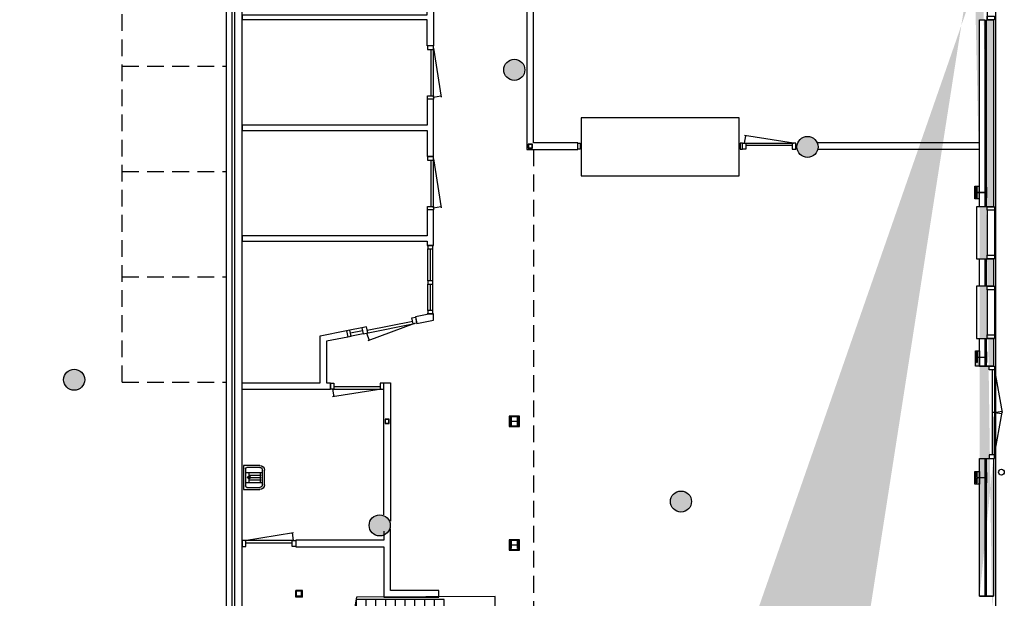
# Model space of a CAD drawing. Extents: x 30650 to 104664, y 22211 to 98910.
# Tile 5 of 16: x 85986 to 104664, y 35819 to 46805. Entities that reach past the tile are written whole.
import ezdxf
from ezdxf.enums import TextEntityAlignment as Align
from ezdxf.xclip import XClip

# ---------------------------------------------------------------- set-up
doc = ezdxf.new("R2010")
doc.units = 0
doc.header["$LTSCALE"] = 100
doc.header["$XCLIPFRAME"] = 2
doc.linetypes.add('HIDDEN', pattern=[9.525, 6.35, -3.175])
doc.linetypes.add('HIDDEN2', pattern=[4.7625, 3.175, -1.5875])
for name, color, linetype in [('AA21----_BUITENWAND', 252, 'Continuous'), ('AA28----_KONSTRUKTIE', 9, 'Continuous'), ('AL21----_BUITENWAND', 3, 'Continuous'), ('AL22----_BINNENWAND', 2, 'Continuous'), ('AL23----_VLOEREN', 2, 'Continuous'), ('AL24----_TRAPPEN', 1, 'Continuous'), ('AL28----_KONSTRUKTIE', 3, 'Continuous'), ('AL31----_BUITENKOZIJNEN', 1, 'Continuous'), ('AL32----_BINNENKOZIJNEN', 1, 'Continuous'), ('AL35----_PLAFONDS', 8, 'HIDDEN2'), ('AL52----_RIOLERING', 8, 'Continuous'), ('AL74----_SANITAIR', 7, 'Continuous')]:
    doc.layers.add(name, color=color, linetype=linetype)
doc.styles.add('BUREAU', font='isocp.shx')
doc.styles.add('BURO', font='romans.shx', dxfattribs={"width": 0.9})
doc.styles.get("Standard").update_dxf_attribs({"font": 'arial.ttf'})
doc.dimstyles.get("Standard").update_dxf_attribs({"dimtxt": 0.18, "dimasz": 0.18, "dimexe": 0.18, "dimexo": 0.0625, "dimgap": 0.09, "dimtad": 0, "dimtih": 1, "dimtoh": 1, "dimdec": 4, "dimzin": 0, "dimdsep": 46, "dimtxsty": 'Standard', "dimcen": 0.09, "dimadec": 0, "dimazin": 0, "dimtfac": 1, "dimtdec": 4, "dimtofl": 0, "dimtmove": 0, "dimatfit": 3, "dimfxl": 1, "dimtolj": 1, "dimtzin": 0, "dimarcsym": 0})

# ---------------------------------------------------------------- blocks, each defined once
blk = doc.blocks.new('-GOOT01B')
at = {"layer": 'AL74----_SANITAIR'}
for p, q in [((-227, 0), (228, 0)), ((-227, -313), (-227, 0)), ((-190, -313), (-190, -68)), ((-160, -38), (160, -38)), ((-95, -38), (-95, -363)), ((95, -108), (-95, -108)), ((-45, -102), (-45, -338)), ((0, -102), (0, -338)), ((45, -102), (45, -338)), ((95, -38), (95, -363)), ((190, -68), (190, -313)), ((228, 0), (228, -313)), ((140, -363), (-140, -363)), ((95, -325), (-95, -325)), ((140, -400), (-140, -400))]:
    blk.add_line(p, q, dxfattribs=at)
for centre, radius, start, end in [((-160, -68), 30, 90, 180), ((0, -108), 26.8, 280.7726, 180), ((0, -108), 26.8, 167.0303, 259.2274), ((160, -68), 30, 0, 90), ((-140, -313), 87.3, 180, 270), ((-140, -313), 49.8, 180, 270), ((140, -313), 49.8, 270, 0), ((140, -313), 87.3, 270, 0)]:
    blk.add_arc(centre, radius, start, end, dxfattribs=at)
blk = doc.blocks.new('BUROBLK2000')
at = {"color": 1}
for p, q in [((-2.55, 0), (2.55, 0)), ((-1.8, -1.8), (1.8, 1.8)), ((0, -2.55), (0, 2.55))]:
    blk.add_line(p, q, dxfattribs=at)
blk.add_circle((0, 0), 0.24, dxfattribs=at)
blk = doc.blocks.new('*D70')
at = {"layer": 'AL24----_TRAPPEN', "color": 216, "transparency": 16777216}
for p, q in [((90829, 33349), (90541, 33349)), ((90829, 29974), (90541, 29974))]:
    blk.add_line(p, q, dxfattribs=at)
at = {"layer": 'AL24----_TRAPPEN', "color": 11, "transparency": 16777216}
blk.add_line((90741, 33299), (90741, 30024), dxfattribs=at)
at = {"layer": 'AL24----_TRAPPEN', "color": 11, "transparency": 16777216, "xscale": 50, "yscale": 50, "zscale": 50}
for p, rotation in [((90741, 33349), 90), ((90741, 29974), 270)]:
    blk.add_blockref('BUROBLK2000', p, dxfattribs=dict(at, rotation=rotation))
at = {"layer": 'AL24----_TRAPPEN', "transparency": 16777216, "insert": (90551, 31662), "char_height": 180, "attachment_point": 5, "rotation": 90, "style": 'BURO'}
blk.add_mtext('\\A1;3375', dxfattribs=at)
blk = doc.blocks.new('*D71')
at = {"layer": 'AL24----_TRAPPEN', "color": 216, "transparency": 16777216}
for p, q in [((91199, 32952), (90875, 32952)), ((91199, 32754), (90875, 32754))]:
    blk.add_line(p, q, dxfattribs=at)
at = {"layer": 'AL24----_TRAPPEN', "color": 11, "transparency": 16777216}
for p, q in [((91075, 33002), (91075, 33052)), ((91075, 32952), (91075, 32754)), ((91075, 32704), (91075, 32654))]:
    blk.add_line(p, q, dxfattribs=at)
at = {"layer": 'AL24----_TRAPPEN', "color": 11, "transparency": 16777216, "xscale": 50, "yscale": 50, "zscale": 50}
for p, rotation in [((91075, 32952), 270), ((91075, 32754), 89.99999999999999)]:
    blk.add_blockref('BUROBLK2000', p, dxfattribs=dict(at, rotation=rotation))
at = {"layer": 'AL24----_TRAPPEN', "transparency": 16777216, "insert": (90885, 32853), "char_height": 180, "attachment_point": 5, "rotation": 90, "style": 'BURO'}
blk.add_mtext('\\A1;199', dxfattribs=at)
blk = doc.blocks.new('*D72')
at = {"layer": 'AL24----_TRAPPEN', "color": 216, "transparency": 16777216}
for p, q in [((91399, 32554), (91399, 31879)), ((91584, 32554), (91584, 31879))]:
    blk.add_line(p, q, dxfattribs=at)
at = {"layer": 'AL24----_TRAPPEN', "color": 11, "transparency": 16777216}
for p, q in [((91349, 32079), (91299, 32079)), ((91399, 32079), (91584, 32079)), ((91634, 32079), (91684, 32079))]:
    blk.add_line(p, q, dxfattribs=at)
at = {"layer": 'AL24----_TRAPPEN', "color": 11, "transparency": 16777216, "xscale": 50, "yscale": 50, "zscale": 50}
blk.add_blockref('BUROBLK2000', (91399, 32079), dxfattribs=at)
at = {"layer": 'AL24----_TRAPPEN', "color": 11, "transparency": 16777216, "xscale": 50, "yscale": 50, "zscale": 50, "rotation": 180}
blk.add_blockref('BUROBLK2000', (91584, 32079), dxfattribs=at)
at = {"layer": 'AL24----_TRAPPEN', "transparency": 16777216, "insert": (91491, 32269), "char_height": 180, "attachment_point": 5, "style": 'BURO'}
blk.add_mtext('\\A1;185', dxfattribs=at)
blk = doc.blocks.new('_N-3')
at = {"layer": 'AL32----_BINNENKOZIJNEN'}
for p, q in [((42, 57), (974, 204)), ((972, 57), (949, 200)), ((972, 57), (42, 57)), ((67, 12), (947, 12))]:
    blk.add_line(p, q, dxfattribs=at)
for points in [[(67, 57), (0, 57), (0, -57), (67, -57)], [(947, 57), (1014, 57), (1014, -57), (947, -57)]]:
    blk.add_lwpolyline(points, close=True, dxfattribs=at)
blk = doc.blocks.new('A$C765E3E08')
at = {"layer": 'AL32----_BINNENKOZIJNEN'}
for p, q in [((42, 114), (974, 261)), ((972, 114), (949, 257)), ((972, 114), (42, 114)), ((67, 69), (947, 69))]:
    blk.add_line(p, q, dxfattribs=at)
for points in [[(67, 0), (0, 0), (0, 114), (67, 114)], [(947, 0), (1014, 0), (1014, 114), (947, 114)]]:
    blk.add_lwpolyline(points, close=True, dxfattribs=at)
blk = doc.blocks.new('A$C4D6F5E90')
at = {"layer": 'AL32----_BINNENKOZIJNEN'}
for p, q in [((311, 261), (81, 261)), ((311, 204), (81, 204)), ((1281, 192), (401, 192)), ((311, 147), (56, 147)), ((1306, 147), (373, 0)), ((376, 147), (1306, 147)), ((376, 147), (399, 4))]:
    blk.add_line(p, q, dxfattribs=at)
for points in [[(81, 261), (14, 261), (14, 147), (81, 147)], [(401, 261), (311, 261), (311, 147), (401, 147)], [(1348, 147), (1281, 147), (1281, 261), (1348, 261)]]:
    blk.add_lwpolyline(points, close=True, dxfattribs=at)
blk = doc.blocks.new('A$C207866DC')
at = {"layer": 'AL32----_BINNENKOZIJNEN'}
for p, q in [((67, 100), (564, 100)), ((67, 50), (564, 50)), ((67, 0), (564, 0)), ((631, 100), (1233, 100)), ((631, 50), (1233, 50)), ((631, 0), (1233, 0))]:
    blk.add_line(p, q, dxfattribs=at)
at = {"layer": 'AL32----_BINNENKOZIJNEN', "flags": 128}
for points in [[(67, 0), (67, 100), (0, 100), (0, 0)], [(631, 100), (564, 100), (564, 0), (631, 0)], [(1300, 100), (1233, 100), (1233, 0), (1300, 0)]]:
    blk.add_lwpolyline(points, close=True, dxfattribs=at)
blk = doc.blocks.new('A$C58AF215D')
at = {"layer": 'AA28----_KONSTRUKTIE'}
h = blk.add_hatch(color=256, dxfattribs=at)
h.dxf.hatch_style = 1
h.paths.add_polyline_path([(31724, -25161), (31709, -25161), (31709, -25238, -0.414214), (31691, -25256), (31557, -25256, -0.414214), (31539, -25238), (31539, -25161), (31524, -25161), (31524, -25261), (31524, -25361), (31539, -25361), (31539, -25283, -0.414214), (31557, -25265), (31691, -25265, -0.414214), (31709, -25283), (31709, -25361), (31724, -25361)])
h = blk.add_hatch(color=256, dxfattribs=at)
h.dxf.hatch_style = 1
h.paths.add_polyline_path([(31724, -28289), (31714, -28289), (31714, -28368, -0.414214), (31696, -28386), (31562, -28386, -0.414214), (31544, -28368), (31544, -28289), (31534, -28289), (31534, -28389), (31534, -28489), (31544, -28489), (31544, -28410, -0.414214), (31562, -28392), (31696, -28392, -0.414214), (31714, -28410), (31714, -28489), (31724, -28489)])
h = blk.add_hatch(color=256, dxfattribs=at)
h.dxf.hatch_style = 1
h.paths.add_polyline_path([(22834, -29535), (22825, -29535), (22825, -29590, -0.414214), (22813, -29602), (22721, -29602, -0.414214), (22709, -29590), (22709, -29535), (22701, -29535), (22701, -29605), (22701, -29675), (22709, -29675), (22709, -29619, -0.414214), (22721, -29607), (22813, -29607, -0.414214), (22825, -29619), (22825, -29675), (22834, -29675)])
h = blk.add_hatch(color=256, dxfattribs=at)
h.dxf.hatch_style = 1
h.paths.add_polyline_path([(31691, -30672), (31691, -30681, -0.414214), (31709, -30699), (31709, -30656, -0.378961)])
h = blk.add_hatch(color=256, dxfattribs=at)
h.dxf.hatch_style = 1
h.paths.add_polyline_path([(22834, -31882), (22825, -31882), (22825, -31937, -0.414214), (22813, -31949), (22721, -31949, -0.414214), (22709, -31937), (22709, -31882), (22701, -31882), (22701, -31952), (22701, -32022), (22709, -32022), (22709, -31966, -0.414214), (22721, -31954), (22813, -31954, -0.414214), (22825, -31966), (22825, -32022), (22834, -32022)])
at = {"layer": 'AL23----_VLOEREN'}
blk.add_lwpolyline([(19347, -3542), (13717, -3296), (-23, 66), (-5768, -7185), (-7092, -21191), (-5308, -21620), (-4319, -31027), (17492, -36871), (19041, -44843), (25983, -46573), (26872, -43008), (31902, -41518), (31902, -7743)], close=True, dxfattribs=at)
at = {"layer": 'AL28----_KONSTRUKTIE'}
for points in [[(31524, -25261), (31524, -25161), (31539, -25161), (31539, -25238, 0.414214), (31557, -25256), (31691, -25256, 0.414214), (31709, -25238), (31709, -25161), (31724, -25161), (31724, -25361), (31709, -25361), (31709, -25283, 0.414214), (31691, -25265), (31557, -25265, 0.414214), (31539, -25283), (31539, -25361), (31524, -25361)], [(31534, -28389), (31534, -28289), (31544, -28289), (31544, -28368, 0.414214), (31562, -28386), (31696, -28386, 0.414214), (31714, -28368), (31714, -28289), (31724, -28289), (31724, -28489), (31714, -28489), (31714, -28410, 0.414214), (31696, -28392), (31562, -28392, 0.414214), (31544, -28410), (31544, -28489), (31534, -28489)], [(22701, -29605), (22701, -29535), (22709, -29535), (22709, -29590, 0.414214), (22721, -29602), (22813, -29602, 0.414214), (22825, -29590), (22825, -29535), (22834, -29535), (22834, -29675), (22825, -29675), (22825, -29619, 0.414214), (22813, -29607), (22721, -29607, 0.414214), (22709, -29619), (22709, -29675), (22701, -29675)], [(31524, -30676), (31524, -30576), (31539, -30576), (31539, -30654, 0.414214), (31557, -30672), (31691, -30672, 0.414214), (31709, -30654), (31709, -30576), (31724, -30576), (31724, -30776), (31709, -30776), (31709, -30699, 0.414214), (31691, -30681), (31557, -30681, 0.414214), (31539, -30699), (31539, -30776), (31524, -30776)], [(22701, -31952), (22701, -31882), (22709, -31882), (22709, -31937, 0.414214), (22721, -31949), (22813, -31949, 0.414214), (22825, -31937), (22825, -31882), (22834, -31882), (22834, -32022), (22825, -32022), (22825, -31966, 0.414214), (22813, -31954), (22721, -31954, 0.414214), (22709, -31966), (22709, -32022), (22701, -32022)]]:
    blk.add_lwpolyline(points, format="xyb", close=True, dxfattribs=at)
blk = doc.blocks.new('_900trap')
at = {"layer": 'AL24----_TRAPPEN'}
for p, q in [((91028.7, 33349.4), (90208.7, 33349.4)), ((90208.7, 29974.4), (90208.7, 33349.4)), ((91028.7, 33150.9), (91028.7, 33349.4)), ((91213.7, 33150.9), (91028.7, 33150.9)), ((91213.7, 32952.4), (91213.7, 33150.9)), ((91398.7, 32952.4), (91213.7, 32952.4)), ((91398.7, 32753.8), (91398.7, 32952.4)), ((91583.7, 32753.8), (91398.7, 32753.8)), ((91583.7, 32555.3), (91583.7, 32753.8)), ((91768.7, 32555.3), (91583.7, 32555.3)), ((91768.7, 32356.8), (91768.7, 32555.3)), ((91953.7, 32356.8), (91768.7, 32356.8)), ((91953.7, 32158.2), (91953.7, 32356.8)), ((92138.7, 32158.2), (91953.7, 32158.2)), ((92138.7, 31959.7), (92138.7, 32158.2)), ((92323.7, 31959.7), (92138.7, 31959.7)), ((92323.7, 31761.2), (92323.7, 31959.7)), ((92508.7, 31761.2), (92323.7, 31761.2)), ((92508.7, 31562.7), (92508.7, 31761.2)), ((92693.7, 31562.7), (92508.7, 31562.7)), ((92693.7, 31364.1), (92693.7, 31562.7)), ((92878.7, 31364.1), (92693.7, 31364.1)), ((92878.7, 31165.6), (92878.7, 31364.1)), ((93063.7, 31165.6), (92878.7, 31165.6)), ((93063.7, 30967.1), (93063.7, 31165.6)), ((93248.7, 30967.1), (93063.7, 30967.1)), ((93248.7, 30768.5), (93248.7, 30967.1)), ((93433.7, 30768.5), (93248.7, 30768.5)), ((93433.7, 30570), (93433.7, 30768.5)), ((93663.7, 30768.5), (93663.7, 30794.4)), ((93618.7, 30570), (93433.7, 30570)), ((93618.7, 30371.5), (93618.7, 30570)), ((93803.7, 30371.5), (93618.7, 30371.5)), ((93803.7, 30173), (93803.7, 30371.5)), ((93988.7, 30173), (93803.7, 30173)), ((93988.7, 29974.4), (93988.7, 30173)), ((93988.7, 29974.4), (90208.7, 29974.4)), ((91213.7, 28769.4), (91213.7, 29744.4)), ((91398.7, 28769.4), (91398.7, 29744.4)), ((91583.7, 28769.4), (91583.7, 29744.4)), ((91768.7, 28769.4), (91768.7, 29744.4)), ((91953.7, 28769.4), (91953.7, 29744.4)), ((92138.7, 28769.4), (92138.7, 29744.4)), ((92323.7, 28769.4), (92323.7, 29744.4)), ((92508.7, 28769.4), (92508.7, 29744.4)), ((92693.7, 28769.4), (92693.7, 29744.4)), ((92878.7, 28769.4), (92878.7, 29744.4)), ((93063.7, 28769.4), (93063.7, 29744.4)), ((93248.7, 28769.4), (93248.7, 29744.4)), ((93433.7, 28769.4), (93433.7, 29744.4)), ((93618.7, 28769.4), (93618.7, 29744.4)), ((93803.7, 28769.4), (93803.7, 29744.4)), ((93988.7, 28769.4), (93988.7, 29744.4)), ((93988.7, 29286.9), (91028.7, 29286.9))]:
    blk.add_line(p, q, dxfattribs=at)
for points in [[(90208.7, 29744.4), (90208.7, 28769.4), (91028.7, 28769.4), (91028.7, 29744.4)], [(90208.7, 29744.4), (90208.7, 28769.4), (93988.7, 28769.4), (93988.7, 29744.4), (91028.7, 29744.4)]]:
    blk.add_lwpolyline(points, dxfattribs=at)
at = {"layer": 'AL24----_TRAPPEN', "flags": 128}
blk.add_lwpolyline([(91028.7, 29286.9, 0, 120, 0), (91398.7, 29286.9, 120, 120, 0)], format="xyseb", dxfattribs=at)
at = {"layer": 'AL24----_TRAPPEN', "style": 'BUREAU'}
blk.add_text('17 optreden=3375 aantrede 185mm', height=90, dxfattribs=at).set_placement((93058, 28900.1), align=Align.MIDDLE_CENTER)
at = {"layer": 'AL24----_TRAPPEN'}
for base, p1, p2, picture, middle in [((90740.9, 29974.4), (91028.7, 33349.4), (91028.7, 29974.4), '*D70', (90550.9, 31661.9)), ((91074.6, 32753.8), (91398.7, 32952.4), (91398.7, 32753.8), '*D71', (90884.6, 32853.1))]:
    dim = blk.add_linear_dim(base=base, p1=p1, p2=p2, angle=90, dimstyle='Standard', override={"dimscale": 100, "dimtxt": 1.8, "dimasz": 0.5, "dimexe": 2, "dimexo": 2, "dimgap": 1, "dimtad": 1, "dimtih": 0, "dimtoh": 0, "dimdec": 0, "dimzin": 1, "dimtxsty": 'BURO', "dimblk": 'BUROBLK2000', "dimcen": -10, "dimdle": 2, "dimclrd": 11, "dimclre": 216, "dimclrt": 256, "dimadec": 1, "dimtfac": 0.5, "dimtdec": 0, "dimtix": 1, "dimtofl": 1, "dimtmove": 1, "dimldrblk": 'BUROBLK2000', "dimtvp": 1.5, "dimlwd": 65535, "dimlwe": 65535}, dxfattribs=at)
    dim.commit()
    dim.dimension.update_dxf_attribs({"geometry": picture, "text_midpoint": middle})
dim = blk.add_linear_dim(base=(91583.7, 32078.6), p1=(91398.7, 32753.8), p2=(91583.7, 32753.8), dimstyle='Standard', override={"dimscale": 100, "dimtxt": 1.8, "dimasz": 0.5, "dimexe": 2, "dimexo": 2, "dimgap": 1, "dimtad": 1, "dimtih": 0, "dimtoh": 0, "dimdec": 0, "dimzin": 1, "dimtxsty": 'BURO', "dimblk": 'BUROBLK2000', "dimcen": -10, "dimdle": 2, "dimclrd": 11, "dimclre": 216, "dimclrt": 256, "dimadec": 1, "dimtfac": 0.5, "dimtdec": 0, "dimtix": 1, "dimtofl": 1, "dimtmove": 1, "dimldrblk": 'BUROBLK2000', "dimtvp": 1.5, "dimlwd": 65535, "dimlwe": 65535}, dxfattribs=at)
dim.commit()
dim.dimension.update_dxf_attribs({"geometry": '*D72', "text_midpoint": (91491.2, 32268.6)})

msp = doc.modelspace()

# ---------------------------------------------------------------- hatches: boundary and pattern name
at = {"layer": 'AA21----_BUITENWAND'}
h = msp.add_hatch(color=256, dxfattribs=at)
h.paths.add_polyline_path([(104196, 40225), (104116, 40225), (104116, 40515), (104196, 40515)], flags=17)
h.paths.add_polyline_path([(104326, 47815), (104456, 47815), (104456, 47295), (104326, 47295)], flags=17)
h.paths.add_polyline_path([(104196, 47815), (104296, 47815), (104296, 47295), (104196, 47295)], flags=17)
h.paths.add_polyline_path([(91362, 26475), (91509, 26504), (91241, 27885), (91080, 27925)])
h.paths.add_polyline_path([(88125, 32625), (88092, 32499), (90135, 31952), (91205, 26445), (91333, 26469), (90247, 32056)])
h.paths.add_polyline_path([(88159, 32750), (88133, 32654), (90273, 32080), (91061, 28025), (91159, 28044), (90359, 32161)])
h.paths.add_polyline_path([(84465, 33606), (84431, 33480), (85918, 33082), (85952, 33207)])
h.paths.add_polyline_path([(84498, 33731), (84472, 33635), (85960, 33236), (85986, 33333)])
h.paths.add_polyline_path([(82030, 34258), (81997, 34132), (83958, 33607), (83991, 33733)])
h.paths.add_polyline_path([(82064, 34383), (82038, 34287), (83999, 33761), (84025, 33858)])
h.paths.add_polyline_path([(81055, 34519), (81021, 34394), (81524, 34259), (81557, 34385)])
h.paths.add_polyline_path([(81089, 34645), (81063, 34548), (81565, 34414), (81591, 34510)])
h.paths.add_polyline_path([(78611, 35174), (78577, 35049), (80548, 34521), (80582, 34646)])
h.paths.add_polyline_path([(78645, 35300), (78619, 35203), (80589, 34675), (80615, 34772)])
h.paths.add_polyline_path([(76670, 35694), (76636, 35569), (78104, 35175), (78138, 35301)])
h.paths.add_polyline_path([(76703, 35820), (76677, 35723), (78146, 35330), (78171, 35427)])
h.paths.add_polyline_path([(74709, 36220), (74675, 36094), (75534, 35864), (75568, 35990)])
h.paths.add_polyline_path([(74742, 36345), (74717, 36249), (75576, 36018), (75602, 36115)])
h.paths.add_polyline_path([(73767, 36607), (73741, 36510), (74243, 36376), (74269, 36472)])
h.paths.add_polyline_path([(73733, 36481), (73700, 36356), (74202, 36221), (74236, 36347)])
h.paths.add_polyline_path([(71299, 37133), (71265, 37008), (73226, 36482), (73260, 36608)])
h.paths.add_polyline_path([(71333, 37259), (73294, 36734), (73268, 36637), (71307, 37162)])
h.paths.add_polyline_path([(70323, 37395), (70290, 37269), (70792, 37135), (70826, 37260)])
h.paths.add_polyline_path([(70357, 37520), (70331, 37424), (70834, 37289), (70859, 37386)])
h.paths.add_polyline_path([(68424, 39361), (68325, 39350), (68475, 37921), (69858, 37551), (69884, 37647), (68567, 38000)])
h.paths.add_polyline_path([(68165, 39333), (68295, 39347), (68447, 37898), (69850, 37522), (69817, 37396), (68327, 37795)])
h.paths.add_polyline_path([(68219, 40355), (68318, 40365), (68373, 39848), (68273, 39837)])
h.paths.add_polyline_path([(68060, 40338), (68189, 40351), (68243, 39834), (68114, 39821)])
h.paths.add_polyline_path([(68168, 40842), (68267, 40852), (68002, 43378), (67902, 43368)])
h.paths.add_polyline_path([(67743, 43351), (67872, 43365), (68138, 40839), (68009, 40825)])
h.paths.add_polyline_path([(67744, 44870), (67844, 44880), (67898, 44363), (67799, 44353)])
h.paths.add_polyline_path([(67585, 44853), (67715, 44867), (67769, 44349), (67640, 44336)])
h.paths.add_polyline_path([(65922, 47811), (65899, 47714), (67486, 47333), (67641, 45854), (67740, 45865), (67578, 47414)])
h.paths.add_polyline_path([(65872, 49181), (65971, 49171), (65847, 47887), (65748, 47896)], flags=17)
h.paths.add_polyline_path([(65710, 49196), (65839, 49184), (65702, 47730), (67458, 47309), (67611, 45851), (67482, 45838), (67338, 47204), (65562, 47630)])
h.paths.add_polyline_path([(66011, 50684), (66111, 50675), (66061, 50157), (65962, 50167)])
h.paths.add_polyline_path([(65852, 50699), (65981, 50687), (65932, 50169), (65803, 50182)])
h.paths.add_polyline_path([(66104, 51670), (66204, 51660), (66396, 53692), (66296, 53701)])
h.paths.add_polyline_path([(66137, 53716), (66266, 53704), (66074, 51673), (65945, 51685)])
h.paths.add_polyline_path([(66440, 55213), (66539, 55204), (66489, 54677), (66389, 54687)])
h.paths.add_polyline_path([(66281, 55228), (66410, 55216), (66360, 54689), (66230, 54702)])
h.paths.add_polyline_path([(66533, 56199), (66633, 56190), (66729, 57216), (66629, 57225)])
h.paths.add_polyline_path([(66470, 57240), (66599, 57228), (66503, 56202), (66374, 56215)])
h.paths.add_polyline_path([(66722, 58211), (66822, 58201), (66966, 59724), (66866, 59734)])
h.paths.add_polyline_path([(66707, 59749), (66836, 59737), (66692, 58214), (66563, 58226)])
h.paths.add_polyline_path([(67017, 61330), (67117, 61320), (67059, 60710), (66959, 60720)])
h.paths.add_polyline_path([(66838, 61133), (66964, 61092), (66929, 60722), (66800, 60735)])
h.paths.add_polyline_path([(91601, 25248), (91748, 25277), (91951, 24234), (94477, 23604), (94441, 23459), (91822, 24112)])
h.paths.add_polyline_path([(91444, 25218), (91571, 25242), (91796, 24087), (94434, 23430), (94402, 23303), (91684, 23981)])
h.paths.add_polyline_path([(95606, 23003), (95637, 23130), (98455, 22427), (98614, 23066), (98741, 23035), (98550, 22269)])
h.paths.add_polyline_path([(95644, 23159), (95681, 23304), (98324, 22645), (98440, 23110), (98585, 23074), (98433, 22463)])
h.paths.add_polyline_path([(99069, 25014), (98924, 25051), (99139, 25916), (99285, 25880)], flags=17)
h.paths.add_polyline_path([(99224, 24976), (99098, 25007), (99325, 25918), (100731, 26334), (100768, 26210), (99434, 25814)], flags=17)
h.paths.add_polyline_path([(100694, 26459), (100722, 26363), (99334, 25952), (99362, 26064)], flags=17)
h.paths.add_polyline_path([(102888, 26973), (102925, 26849), (104456, 27302), (104456, 27615), (104326, 27615), (104326, 27399)], flags=17)
h.paths.add_polyline_path([(102851, 27098), (102880, 27002), (104145, 27377), (104116, 27473)], flags=17)
h.paths.add_polyline_path([(104326, 28625), (104456, 28625), (104456, 28105), (104326, 28105)], flags=17)
h.paths.add_polyline_path([(104196, 28625), (104296, 28625), (104296, 28105), (104196, 28105)], flags=17)
h.paths.add_polyline_path([(104326, 30145), (104456, 30145), (104456, 29115), (104326, 29115)], flags=17)
h.paths.add_polyline_path([(104196, 30145), (104296, 30145), (104296, 29115), (104196, 29115)], flags=17)
h.paths.add_polyline_path([(104326, 31665), (104456, 31665), (104456, 31135), (104326, 31135)], flags=17)
h.paths.add_polyline_path([(104196, 31665), (104296, 31665), (104296, 31135), (104196, 31135)], flags=17)
h.paths.add_polyline_path([(104326, 33853), (104456, 33853), (104456, 32655), (104326, 32655)], flags=17)
h.paths.add_polyline_path([(104196, 33853), (104296, 33853), (104296, 32655), (104196, 32655)], flags=17)
h.paths.add_polyline_path([(104326, 38475), (104456, 38475), (104456, 35863), (104326, 35863)], flags=17)
h.paths.add_polyline_path([(104196, 38475), (104296, 38475), (104296, 35863), (104196, 35863)], flags=17)
h.paths.add_polyline_path([(104326, 40755), (104456, 40755), (104456, 40225), (104326, 40225)], flags=17)
h.paths.add_polyline_path([(104196, 40755), (104296, 40755), (104296, 40225), (104196, 40225)], flags=17)
h.paths.add_polyline_path([(104326, 42265), (104456, 42265), (104456, 41745), (104326, 41745)], flags=17)
h.paths.add_polyline_path([(104196, 42265), (104296, 42265), (104296, 41745), (104196, 41745)], flags=17)
h.paths.add_polyline_path([(104326, 46805), (104456, 46805), (104456, 43255), (104326, 43255)], flags=17)
h.paths.add_polyline_path([(104196, 46805), (104296, 46805), (104296, 43255), (104196, 43255)], flags=17)
h.paths.add_polyline_path([(104326, 48305), (104456, 48305), (104456, 50595), (104326, 50595)], flags=17)
h.paths.add_polyline_path([(104196, 50595), (104296, 50595), (104296, 48305), (104196, 48305)], flags=17)
h.paths.add_polyline_path([(104326, 52345), (104456, 52345), (104456, 53875), (104326, 53875)])
h.paths.add_polyline_path([(104196, 53875), (104296, 53875), (104296, 52345), (104196, 52345)])
h.paths.add_polyline_path([(104326, 54895), (104456, 54895), (104456, 54365), (104326, 54365)])
h.paths.add_polyline_path([(104196, 54895), (104296, 54895), (104296, 54365), (104196, 54365)])
h.paths.add_polyline_path([(104326, 57415), (104456, 57415), (104456, 55885), (104326, 55885)])
h.paths.add_polyline_path([(104196, 57415), (104296, 57415), (104296, 55885), (104196, 55885)])
h.paths.add_polyline_path([(104326, 58925), (104456, 58925), (104456, 58405), (104326, 58405)])
h.paths.add_polyline_path([(104196, 58405), (104296, 58405), (104296, 58925), (104196, 58925)])
h.paths.add_polyline_path([(104196, 60754), (104296, 60754), (104296, 59415), (104196, 59415)], flags=0)
h.paths.add_polyline_path([(102452, 61509), (102420, 61414), (104109, 60849), (104141, 60944)])
h.paths.add_polyline_path([(102462, 61538), (102503, 61661), (104456, 61007), (104456, 59415), (104326, 59415), (104326, 60914)])
h.paths.add_polyline_path([(99588, 62467), (99557, 62373), (101482, 61728), (101513, 61823)])
h.paths.add_polyline_path([(99639, 62619), (101564, 61975), (101523, 61852), (99598, 62496)])
h.paths.add_polyline_path([(97673, 63108), (97641, 63013), (99092, 62528), (99124, 62623)])
h.paths.add_polyline_path([(97682, 63137), (97723, 63260), (99174, 62775), (99133, 62651)])
h.paths.add_polyline_path([(95748, 63752), (95716, 63658), (97176, 63169), (97208, 63264)])
h.paths.add_polyline_path([(95798, 63904), (95757, 63781), (97217, 63292), (97259, 63416)])
h.paths.add_polyline_path([(94859, 64218), (93657, 64619), (93633, 64490), (94818, 64095)])
h.paths.add_polyline_path([(93573, 64480), (93542, 64385), (94777, 63972), (94809, 64067)])
h.paths.add_polyline_path([(104106, 38228), (104196, 38228), (104196, 37988), (104106, 37988)], flags=17)
edge = h.paths.add_edge_path()
edge.add_line((104196, 38475), (104456, 38475))
edge.add_line((104196, 35863), (104456, 35863))
edge.add_line((104196, 33853), (104456, 33853))
edge.add_line((104196, 52345), (104456, 52345))
edge.add_line((104196, 50595), (104456, 50595))
edge.add_line((100694, 26459), (100768, 26210))
edge.add_line((102851, 27098), (102925, 26849))
edge.add_line((98924, 25051), (99224, 24976))
edge.add_line((98440, 23110), (98741, 23035))
edge.add_line((94477, 23604), (94402, 23303))
edge.add_line((95681, 23304), (95606, 23003))
edge.add_line((104196, 47695), (104106, 47695))
edge.add_line((104106, 47695), (104106, 47510))
edge.add_line((104196, 43404), (104106, 43404))
edge.add_line((104106, 43404), (104106, 43644))
edge.add_line((104106, 43644), (104196, 43644))
edge.add_line((104196, 28289), (104116, 28289))
edge.add_line((104116, 28289), (104116, 28529))
edge.add_line((104116, 28529), (104196, 28529))
edge.add_line((104196, 33139), (104116, 33139))
edge.add_line((104116, 33139), (104116, 33379))
edge.add_line((104116, 33379), (104196, 33379))
at = {"layer": 'AA28----_KONSTRUKTIE'}
h = msp.add_hatch(color=256, dxfattribs=at)
h.paths.add_polyline_path([(66650, 61421), (66764, 61384), (66802, 61498), (66688, 61535)])
h.paths.add_polyline_path([(99693, 48923), (99773, 48923), (99773, 49003), (99693, 49003)])
h.paths.add_polyline_path([(99699, 48929), (99767, 48929), (99767, 48997), (99699, 48997)], flags=16)
h.paths.add_polyline_path([(95631, 44363), (95711, 44363), (95711, 44443), (95631, 44443)])
h.paths.add_polyline_path([(95637, 44369), (95705, 44369), (95705, 44437), (95637, 44437)], flags=16)
h.paths.add_polyline_path([(92916, 39140), (92996, 39140), (92996, 39220), (92916, 39220)])
h.paths.add_polyline_path([(92922, 39146), (92990, 39146), (92990, 39214), (92922, 39214)], flags=16)
h.paths.add_polyline_path([(31889, 58673), (36642, 58922), (36652, 58733), (31898, 58484)])
h.paths.add_polyline_path([(32048, 55637), (32057, 55448), (36811, 55697), (36801, 55887)])
h.paths.add_polyline_path([(42647, 74426), (42587, 74245), (42873, 74152), (42932, 74333)], flags=17)
h.paths.add_polyline_path([(39604, 75423), (39545, 75242), (40709, 74861), (40768, 75042)], flags=17)
h.paths.add_polyline_path([(43911, 74012), (43851, 73831), (46132, 73084), (46191, 73265)], flags=17)
h.paths.add_polyline_path([(46942, 73019), (46883, 72838), (48213, 72402), (48271, 72583)], flags=17)
h.paths.add_polyline_path([(38841, 94135), (39033, 94186), (40254, 89585), (40070, 89537)])
h.paths.add_polyline_path([(43192, 90365), (43008, 90316), (41788, 94917), (41971, 94966)])
h.paths.add_polyline_path([(59680, 90889), (59866, 90927), (60286, 88237), (60207, 87998), (60027, 88057), (60091, 88253)])
h.paths.add_polyline_path([(70972, 83287), (71031, 83467), (75204, 82101), (75857, 77106), (75942, 76983), (75785, 76875), (75675, 77036), (75031, 81957)])
h.paths.add_polyline_path([(76771, 75439), (76540, 75775), (76696, 75883), (76927, 75546)])
h.paths.add_polyline_path([(80872, 70764), (80837, 70578), (87491, 69339), (87526, 69526)])
h.paths.add_polyline_path([(93678, 82845), (93837, 82742), (91241, 78752), (91082, 78855)])
h.paths.add_polyline_path([(96226, 81188), (96385, 81084), (93790, 77094), (93630, 77198)])
edge = h.paths.add_edge_path()
edge.add_line((43526, 79063), (41283, 79797))
edge.add_line((49735, 77028), (48502, 77432))
edge.add_line((43585, 79243), (41342, 79978))
edge.add_line((41342, 79978), (41283, 79797))
edge.add_line((49794, 77209), (48561, 77613))
edge.add_line((47595, 77929), (46763, 78202))
edge.add_line((47536, 77749), (46704, 78022))
edge.add_line((45738, 78338), (44505, 78742))
edge.add_line((45797, 78518), (44564, 78923))
edge.add_line((36801, 55887), (36901, 55892))
edge.add_line((36901, 55892), (36911, 55702))
edge.add_line((36911, 55702), (36811, 55697))
h = msp.add_hatch(color=256, dxfattribs=at)
h.dxf.hatch_style = 1
h.paths.add_polyline_path([(95169, 45853, 1), (95569, 45853, 1)])
h = msp.add_hatch(color=256, dxfattribs=at)
h.dxf.hatch_style = 1
h.paths.add_polyline_path([(101131, 44390, 1), (100731, 44390, 1)])
h = msp.add_hatch(color=256, dxfattribs=at)
h.dxf.hatch_style = 1
h.paths.add_polyline_path([(87220, 39969, 1), (86820, 39969, 1)])
h = msp.add_hatch(color=256, dxfattribs=at)
h.dxf.hatch_style = 1
h.paths.add_polyline_path([(98730, 37657, 1), (98330, 37657, 1)])
h = msp.add_hatch(color=256, dxfattribs=at)
h.dxf.hatch_style = 1
h.paths.add_polyline_path([(93015, 37204, 1), (92615, 37204, 1)])

# ---------------------------------------------------------------- linework, layer by layer
at = {"layer": 'AL21----_BUITENWAND'}
for points in [[(104196, 46805), (104296, 46805), (104296, 43255), (104196, 43255)], [(104326, 46805), (104456, 46805), (104456, 43255), (104326, 43255)], [(104196, 42265), (104296, 42265), (104296, 41745), (104196, 41745)], [(104326, 42265), (104456, 42265), (104456, 41745), (104326, 41745)], [(104196, 40755), (104296, 40755), (104296, 40225), (104196, 40225)], [(104326, 40755), (104456, 40755), (104456, 40225), (104326, 40225)], [(104196, 40225), (104116, 40225), (104116, 40515), (104196, 40515)], [(104196, 38475), (104296, 38475), (104296, 35863), (104196, 35863)], [(104326, 38475), (104456, 38475), (104456, 35863), (104326, 35863)], [(104106, 38228), (104196, 38228), (104196, 37988), (104106, 37988)]]:
    msp.add_lwpolyline(points, close=True, dxfattribs=at)
for points in [[(104196, 43404), (104106, 43404), (104106, 43644), (104196, 43644)], [(104196, 38475), (104456, 38475)], [(104196, 35863), (104456, 35863)]]:
    msp.add_lwpolyline(points, dxfattribs=at)
at = {"layer": 'AL22----_BINNENWAND', "linetype": 'HIDDEN2'}
for p, q in [((87929, 39923), (87929, 49923)), ((87929, 45923), (89909, 45923)), ((87929, 43923), (89909, 43923)), ((87929, 41923), (89909, 41923)), ((87929, 39923), (89909, 39923))]:
    msp.add_line(p, q, dxfattribs=at)
at = {"layer": 'AL22----_BINNENWAND'}
for p, q in [((104196, 44465), (101116, 44465)), ((104196, 44340), (101124, 44340)), ((91348, 35969), (91223, 35969)), ((91223, 35844), (91223, 35969)), ((91333, 35954), (91238, 35954)), ((91238, 35859), (91238, 35954)), ((91333, 35859), (91333, 35954)), ((91348, 35844), (91348, 35969)), ((91348, 35844), (91223, 35844)), ((91333, 35859), (91238, 35859))]:
    msp.add_line(p, q, dxfattribs=at)
for points in [[(90009, 32317), (89909, 32344), (89909, 53204), (92745, 61440), (92839, 61407), (90009, 53187)], [(90210, 46800), (90210, 46900), (93714, 46900), (93714, 47393), (93839, 47393), (93839, 46307), (93714, 46307), (93714, 46800)], [(90209, 44800), (90209, 44700), (93714, 44700), (93714, 44207), (93839, 44207), (93839, 45293), (93714, 45293), (93714, 44800)], [(90209, 42700), (90209, 42600), (93714, 42600), (93714, 42519), (93839, 42519), (93839, 43193), (93714, 43193), (93714, 42700)], [(93492, 41162), (93517, 41040), (93839, 41102), (93839, 41219), (93714, 41219), (93714, 41205)], [(90209, 39784), (90209, 39909), (91684, 39909), (91684, 40801), (92184, 40901), (92209, 40779), (91809, 40699), (91809, 39909), (91879, 39909), (91879, 39784)]]:
    msp.add_lwpolyline(points, close=True, dxfattribs=at)
at = {"layer": 'AL22----_BINNENWAND', "elevation": 0}
msp.add_lwpolyline([(95606, 49650), (95253, 49650), (95253, 49525), (95606, 49525), (95606, 44340), (96575, 44340), (96575, 44465), (95731, 44465), (95731, 50395), (95870, 50395), (95870, 50520), (95606, 50520)], close=True, dxfattribs=at)
at = {"layer": 'AL22----_BINNENWAND'}
for points in [[(90059, 47078), (90059, 32303), (90209, 32263), (90209, 47011)], [(92893, 37402), (92893, 39909), (93018, 39909), (93018, 37285)], [(92893, 37096), (92893, 36924), (91223, 36924), (91223, 36799), (92893, 36799), (92893, 35844), (93936, 35844), (93936, 35969), (93018, 35969), (93018, 37138)]]:
    msp.add_lwpolyline(points, dxfattribs=at)
at = {"layer": 'AL22----_BINNENWAND', "flags": 128}
for points in [[(95272, 39080), (95465, 39080), (95465, 39280), (95272, 39280)], [(95287, 39095), (95450, 39095), (95450, 39265), (95287, 39265)], [(95272, 36733), (95465, 36733), (95465, 36933), (95272, 36933)], [(95287, 36748), (95450, 36748), (95450, 36918), (95287, 36918)]]:
    msp.add_lwpolyline(points, close=True, dxfattribs=at)
at = {"layer": 'AL28----_KONSTRUKTIE'}
for points in [[(95631, 44363), (95711, 44363), (95711, 44443), (95631, 44443)], [(95637, 44369), (95705, 44369), (95705, 44437), (95637, 44437)], [(92916, 39140), (92996, 39140), (92996, 39220), (92916, 39220)], [(92922, 39146), (92990, 39146), (92990, 39214), (92922, 39214)]]:
    msp.add_lwpolyline(points, close=True, dxfattribs=at)
for centre in [(95369, 45853), (100931, 44390), (87020, 39969), (98530, 37657), (92815, 37204)]:
    msp.add_circle(centre, 200, dxfattribs=at)
at = {"layer": 'AL31----_BUITENKOZIJNEN'}
for p, q in [((104439, 38542), (104439, 40158)), ((104479, 40158), (104479, 39235)), ((104479, 40158), (104621, 39348)), ((104479, 39350), (104439, 39350)), ((104479, 39350), (104439, 39350)), ((104479, 39350), (104619, 39375)), ((104479, 38542), (104621, 39353)), ((104479, 39350), (104619, 39326)), ((104479, 38542), (104479, 39265))]:
    msp.add_line(p, q, dxfattribs=at)
for points in [[(104339, 47228), (104339, 46805)], [(104479, 43255), (104139, 43255), (104139, 42265), (104479, 42265)], [(104339, 43188), (104339, 42332)], [(104479, 43188), (104479, 42332)], [(104479, 41745), (104139, 41745), (104139, 40755), (104479, 40755)], [(104339, 41678), (104339, 40822)], [(104479, 41678), (104479, 40822)], [(104196, 40225), (104456, 40225)]]:
    msp.add_lwpolyline(points, dxfattribs=at)
for points in [[(104339, 46872), (104479, 46872), (104479, 46805), (104339, 46805)], [(104339, 43255), (104479, 43255), (104479, 43188), (104339, 43188)], [(104339, 42332), (104479, 42332), (104479, 42265), (104339, 42265)], [(104339, 41745), (104479, 41745), (104479, 41678), (104339, 41678)], [(104339, 40822), (104479, 40822), (104479, 40755), (104339, 40755)]]:
    msp.add_lwpolyline(points, close=True, dxfattribs=at)
at = {"layer": 'AL31----_BUITENKOZIJNEN', "flags": 128}
for points in [[(104379, 40225), (104479, 40225), (104479, 40158), (104379, 40158)], [(104379, 38475), (104479, 38475), (104479, 38542), (104379, 38542)]]:
    msp.add_lwpolyline(points, close=True, dxfattribs=at)
at = {"layer": 'AL32----_BINNENKOZIJNEN'}
for points in [[(99635, 43840), (99635, 44940), (96635, 44940), (96635, 43840)], [(96575, 44460), (96615, 44460), (96615, 44346), (96575, 44346)], [(99695, 44460), (99655, 44460), (99655, 44346), (99695, 44346)]]:
    msp.add_lwpolyline(points, close=True, dxfattribs=at)
at = {"layer": 'AL35----_PLAFONDS'}
msp.add_lwpolyline([(95731, 44340), (95731, 34644), (93809, 34644)], dxfattribs=at)
at = {"layer": 'AL52----_RIOLERING'}
msp.add_circle((104609, 38215), 55, dxfattribs=at)
msp.add_circle((104609, 38215), 55, dxfattribs=at)

# ---------------------------------------------------------------- block references
at = {"layer": 'AL22----_BINNENWAND'}
ref = msp.add_blockref('_900trap', (50, 6050), dxfattribs=at)
XClip(ref).set_block_clipping_path([(92122.5002899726, 28617.5612165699), (94955.3322238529, 28617.5612165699), (94955.3322238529, 29806.9255787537), (92323.7361009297, 29794.424412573)])
at = {"layer": 'AL28----_KONSTRUKTIE', "linetype": 'HIDDEN', "ltscale": 0.005}
msp.add_blockref('A$C58AF215D', (72602, 68785), dxfattribs=at)
at = {"layer": 'AL32----_BINNENKOZIJNEN'}
for name, p, rotation in [('_N-3', (93776, 46307), 270), ('_N-3', (93776, 44207), 270), ('A$C207866DC', (93826, 41219), 90), ('A$C4D6F5E90', (92223, 40637), 11.35316937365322), ('_N-3', (92893, 39847), 180)]:
    msp.add_blockref(name, p, dxfattribs=dict(at, rotation=rotation))
at = {"layer": 'AL32----_BINNENKOZIJNEN', "xscale": -1}
msp.add_blockref('A$C765E3E08', (100709, 44346), dxfattribs=at)
at = {"layer": 'AL32----_BINNENKOZIJNEN'}
msp.add_blockref('_N-3', (90209, 36862), dxfattribs=at)
at = {"layer": 'AL74----_SANITAIR', "xscale": -1.000000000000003, "rotation": 90}
msp.add_blockref('-GOOT01B', (90229, 38115), dxfattribs=at)
msp.add_blockref('-GOOT01B', (90229, 38115), dxfattribs=at)

doc.saveas('drawing.dxf')
